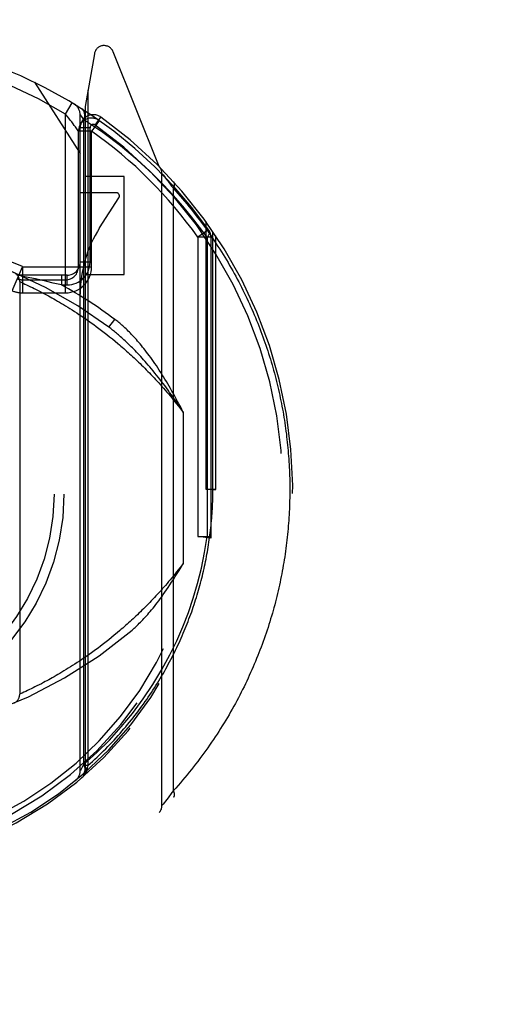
# Model space of a CAD drawing. Header units: inches. Extents: x 0 to 260, y 0 to 168.
# Tile 56 of 95: x 80.05 to 80.785, y 112.66 to 114.167. Entities that reach past the tile are written whole.
import ezdxf

# ---------------------------------------------------------------- set-up
doc = ezdxf.new("R2010")
doc.units = ezdxf.units.IN
doc.header["$LTSCALE"] = 14.290393
doc.header["$MEASUREMENT"] = 0
doc.linetypes.add('HIDDEN', pattern=[0.2, 0.1, -0.1])
doc.layers.get('0').update_dxf_attribs({"linetype": 'CONTINUOUS'})
doc.layers.add('DEFAULT_2', color=8, linetype='HIDDEN')
doc.layers.add('DIMENSIONS', color=7, linetype='CONTINUOUS')
doc.styles.get("Standard").update_dxf_attribs({"font": 'arial.ttf'})
doc.dimstyles.new('DIMSTYLE_1', dxfattribs={"dimtxt": 1.146288, "dimasz": 1.528384, "dimexe": 0.09, "dimexo": 0.07, "dimgap": 0.0375, "dimtad": 0, "dimtih": 1, "dimtoh": 1, "dimzin": 4, "dimdsep": 46, "dimtxsty": 'Standard', "dimblk": '_FILLED', "dimblk1": '_FILLED', "dimblk2": '_FILLED', "dimcen": 0.09, "dimazin": 1, "dimtfac": 1, "dimtofl": 0, "dimtmove": 0, "dimatfit": 3, "dimldrblk": '_FILLED', "dimfxl": 1, "dimtolj": 1, "dimtzin": 4, "dimarcsym": 0})

# ---------------------------------------------------------------- blocks, each defined once
blk = doc.blocks.new('_FILLED')
at = {"color": 0, "linetype": 'ByBlock'}
blk.add_solid([(0, 0), (-1, 0.2), (-1, -0.2)], dxfattribs=at)
blk = doc.blocks.new('*D13')
at = {"layer": 'DIMENSIONS', "color": 2, "linetype": 'Continuous'}
for p, q in [((78.955, 94.312), (76.0215, 94.312)), ((82.58, 94.312), (85.6367, 94.312))]:
    blk.add_line(p, q, dxfattribs=at)
at = {"layer": 'DIMENSIONS', "color": 2, "linetype": 'Continuous', "xscale": 1.5283842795, "yscale": 1.5283842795, "zscale": 1.5283842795}
blk.add_blockref('_FILLED', (78.955, 94.312), dxfattribs=at)
at = {"layer": 'DIMENSIONS', "color": 2, "linetype": 'Continuous', "xscale": 1.5283842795, "yscale": 1.5283842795, "zscale": 1.5283842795, "rotation": 180}
blk.add_blockref('_FILLED', (82.58, 94.312), dxfattribs=at)
at = {"layer": 'DIMENSIONS', "color": 2, "linetype": 'Continuous', "insert": (75.4483, 94.8852), "char_height": 1.14629, "width": 3.115006, "attachment_point": 3, "line_spacing_factor": 0.9}
blk.add_mtext('3.63', dxfattribs=at)
blk = doc.blocks.new('*D16')
at = {"layer": 'DIMENSIONS', "color": 2, "linetype": 'Continuous'}
for p, q in [((61.6347, 117.6696), (61.6347, 120.9207)), ((61.6347, 120.9207), (62.972, 120.9207)), ((61.4967, 116.5446), (63.0102, 116.5446)), ((61.6347, 116.5446), (61.6347, 113.4878))]:
    blk.add_line(p, q, dxfattribs=at)
at = {"layer": 'DIMENSIONS', "color": 2, "linetype": 'Continuous', "xscale": 1.5283842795, "yscale": 1.5283842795, "zscale": 1.5283842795}
for p, rotation in [((61.6347, 117.6696), 270), ((61.6347, 116.5446), 90)]:
    blk.add_blockref('_FILLED', p, dxfattribs=dict(at, rotation=rotation))
at = {"layer": 'DIMENSIONS', "color": 2, "linetype": 'Continuous', "insert": (63.5452, 121.4938), "char_height": 1.14629, "width": 3.115006, "attachment_point": 1, "line_spacing_factor": 0.9}
blk.add_mtext('1.13', dxfattribs=at)

msp = doc.modelspace()

# ---------------------------------------------------------------- linework, layer by layer
at = {"layer": 'DEFAULT_2', "color": 8, "linetype": 'HIDDEN'}
for p, q in [((80.1642, 114.1149), (80.15, 114.0343)), ((80.2631, 113.9424), (80.1929, 114.1179)), ((80.0725, 114.0711), (80.1425, 113.9622)), ((80.1544, 114.0592), (80.1544, 113.0258)), ((80.12, 114.0226), (80.1303, 114.0397)), ((80.15, 114.0343), (80.15, 113.0181)), ((80.12, 113.749), (80.12, 114.0226)), ((80.1425, 113.018), (80.1425, 114.0211)), ((80.1425, 114.0211), (80.1483, 114.0137)), ((80.1483, 113.0279), (80.1483, 114.0137)), ((80.1704, 114.0111), (80.1634, 114.0012)), ((80.1654, 114.0057), (80.1741, 114.0179)), ((80.1715, 114.0127), (80.167, 114.0159)), ((80.1376, 113.9997), (80.1351, 114.0031)), ((80.14, 113.789), (80.14, 113.9964)), ((80.16, 113.9964), (80.14, 113.9964)), ((80.1575, 114.0016), (80.1425, 114.0016)), ((80.1575, 113.796), (80.1575, 114.0016)), ((80.16, 113.789), (80.16, 113.9964)), ((80.21, 113.9272), (80.15, 113.9272)), ((80.21, 113.7772), (80.21, 113.9272)), ((80.2675, 112.9643), (80.2675, 113.9318)), ((80.2675, 113.9318), (80.2694, 113.9294)), ((80.2694, 113.9294), (80.2712, 113.9271)), ((80.2712, 113.9271), (80.2731, 113.9247)), ((80.2731, 113.9247), (80.2747, 113.9226)), ((80.2747, 113.9226), (80.2765, 113.9202)), ((80.2765, 113.9202), (80.2785, 113.9175)), ((80.2785, 113.9175), (80.2803, 113.9151)), ((80.2803, 113.9151), (80.2823, 113.9124)), ((80.285, 112.9874), (80.285, 113.9087)), ((80.1975, 113.9022), (80.1425, 113.9022)), ((80.1722, 113.8485), (80.2017, 113.8945)), ((80.335, 113.4481), (80.335, 113.8579)), ((80.3388, 113.8455), (80.3225, 113.834)), ((80.3456, 113.4481), (80.3456, 113.8428)), ((80.3225, 113.834), (80.3225, 113.3763)), ((80.3425, 113.834), (80.3225, 113.834)), ((80.3366, 113.834), (80.3366, 113.3764)), ((80.3425, 113.834), (80.3425, 113.3764)), ((80.35, 113.4481), (80.35, 113.8363)), ((80.0382, 113.7523), (80.0541, 113.789)), ((80.0541, 113.789), (80.0541, 113.749)), ((80.0542, 113.789), (80.16, 113.789)), ((80.1575, 113.796), (80.1425, 113.796)), ((80.1225, 113.776), (80.05, 113.776)), ((80.0654, 113.7721), (80.0529, 113.7747)), ((80.0541, 113.769), (80.12, 113.769)), ((80.0742, 113.7702), (80.0654, 113.7721)), ((80.0828, 113.7683), (80.0742, 113.7702)), ((80.0917, 113.7662), (80.0828, 113.7683)), ((80.1139, 113.776), (80.1139, 113.761)), ((80.1225, 113.761), (80.1225, 113.776)), ((80.15, 113.7772), (80.21, 113.7772)), ((80.05, 113.7662), (80.05, 113.135)), ((80.05, 113.7662), (80.0525, 113.7651)), ((80.0525, 113.7651), (80.0553, 113.7637)), ((80.0553, 113.7637), (80.058, 113.7625)), ((80.058, 113.7625), (80.0606, 113.7613)), ((80.0606, 113.7613), (80.0635, 113.7599)), ((80.0635, 113.7599), (80.0667, 113.7584)), ((80.0667, 113.7584), (80.0693, 113.7571)), ((80.0693, 113.7571), (80.0721, 113.7557)), ((80.0721, 113.7557), (80.0751, 113.7542)), ((80.0751, 113.7542), (80.0782, 113.7526)), ((80.0782, 113.7526), (80.0815, 113.7509)), ((80.1014, 113.764), (80.0917, 113.7662)), ((80.1112, 113.7617), (80.1014, 113.764)), ((80.1139, 113.761), (80.1112, 113.7617)), ((80.1139, 113.761), (80.1225, 113.761)), ((80.0541, 113.749), (80.12, 113.749)), ((80.0815, 113.7509), (80.085, 113.7491)), ((80.085, 113.7491), (80.0887, 113.7472)), ((80.0887, 113.7472), (80.0912, 113.7458)), ((80.0912, 113.7458), (80.0938, 113.7444)), ((80.0938, 113.7444), (80.0965, 113.7429)), ((80.0965, 113.7429), (80.0992, 113.7414)), ((80.0992, 113.7414), (80.102, 113.7398)), ((80.102, 113.7398), (80.1049, 113.7382)), ((80.1049, 113.7382), (80.1078, 113.7365)), ((80.1078, 113.7365), (80.1108, 113.7347)), ((80.1108, 113.7347), (80.1139, 113.7329)), ((80.1139, 113.7329), (80.117, 113.731)), ((80.117, 113.731), (80.1202, 113.7291)), ((80.1202, 113.7291), (80.1235, 113.7271)), ((80.1235, 113.7271), (80.1268, 113.725)), ((80.1268, 113.725), (80.1302, 113.7229)), ((80.1302, 113.7229), (80.1336, 113.7207)), ((80.1336, 113.7207), (80.1371, 113.7184)), ((80.1371, 113.7184), (80.1406, 113.7161)), ((80.1406, 113.7161), (80.1442, 113.7137)), ((80.1442, 113.7137), (80.1479, 113.7112)), ((80.1479, 113.7112), (80.1516, 113.7086)), ((80.1516, 113.7086), (80.1554, 113.706)), ((80.1865, 113.6963), (80.1954, 113.7083)), ((80.1554, 113.706), (80.1592, 113.7033)), ((80.1592, 113.7033), (80.1631, 113.7005)), ((80.1631, 113.7005), (80.167, 113.6976)), ((80.167, 113.6976), (80.171, 113.6946)), ((80.171, 113.6946), (80.1751, 113.6916)), ((80.1751, 113.6916), (80.1791, 113.6884)), ((80.1791, 113.6884), (80.1833, 113.6852)), ((80.1833, 113.6852), (80.1875, 113.6819)), ((80.1875, 113.6819), (80.1917, 113.6785)), ((80.1917, 113.6785), (80.196, 113.6749)), ((80.3, 113.5665), (80.3, 113.3347)), ((80.35, 113.4481), (80.335, 113.4481)), ((80.3456, 113.4481), (80.35, 113.4481)), ((80.3225, 113.3764), (80.3425, 113.3764)), ((80.3423, 113.3737), (80.3225, 113.3764)), ((80.3425, 113.3764), (80.3423, 113.3737)), ((80.1946, 113.2251), (80.1904, 113.2216)), ((80.1989, 113.2287), (80.1946, 113.2251)), ((80.2032, 113.2323), (80.1989, 113.2287)), ((80.1779, 113.2118), (80.1738, 113.2086)), ((80.182, 113.2149), (80.1779, 113.2118)), ((80.1862, 113.2182), (80.182, 113.2149)), ((80.1904, 113.2216), (80.1862, 113.2182)), ((80.1562, 113.1957), (80.1524, 113.1931)), ((80.16, 113.1984), (80.1562, 113.1957)), ((80.1698, 113.2056), (80.1659, 113.2027)), ((80.1738, 113.2086), (80.1698, 113.2056)), ((80.1343, 113.1809), (80.1309, 113.1787)), ((80.1378, 113.1832), (80.1343, 113.1809)), ((80.1414, 113.1856), (80.1378, 113.1832)), ((80.145, 113.188), (80.1414, 113.1856)), ((80.1487, 113.1905), (80.145, 113.188)), ((80.1524, 113.1931), (80.1487, 113.1905)), ((80.1084, 113.165), (80.1055, 113.1633)), ((80.1114, 113.1668), (80.1084, 113.165)), ((80.1145, 113.1686), (80.1114, 113.1668)), ((80.1177, 113.1705), (80.1145, 113.1686)), ((80.1209, 113.1725), (80.1177, 113.1705)), ((80.1242, 113.1745), (80.1209, 113.1725)), ((80.1275, 113.1766), (80.1242, 113.1745)), ((80.1309, 113.1787), (80.1275, 113.1766)), ((80.0831, 113.151), (80.0796, 113.1493)), ((80.0866, 113.1529), (80.0831, 113.151)), ((80.0891, 113.1542), (80.0866, 113.1529)), ((80.0917, 113.1556), (80.0891, 113.1542)), ((80.0943, 113.157), (80.0917, 113.1556)), ((80.097, 113.1585), (80.0943, 113.157)), ((80.0997, 113.1601), (80.097, 113.1585)), ((80.1026, 113.1616), (80.0997, 113.1601)), ((80.1055, 113.1633), (80.1026, 113.1616)), ((80.0536, 113.1366), (80.0509, 113.1354)), ((80.0564, 113.1379), (80.0536, 113.1366)), ((80.0594, 113.1393), (80.0564, 113.1379)), ((80.0621, 113.1406), (80.0594, 113.1393)), ((80.0652, 113.1421), (80.0621, 113.1406)), ((80.0677, 113.1433), (80.0652, 113.1421)), ((80.0704, 113.1446), (80.0677, 113.1433)), ((80.0733, 113.1461), (80.0704, 113.1446)), ((80.0764, 113.1476), (80.0733, 113.1461)), ((80.0796, 113.1493), (80.0764, 113.1476)), ((80.1457, 113.0233), (80.1438, 113.0202)), ((80.1483, 113.0279), (80.1457, 113.0233)), ((80.1544, 113.0258), (80.15, 113.0258)), ((80.1534, 113.0219), (80.15, 113.0219)), ((80.15, 113.0182), (80.15, 113.0181)), ((80.1531, 113.02), (80.153, 113.0193)), ((80.1534, 113.0219), (80.1531, 113.02)), ((80.1544, 113.0258), (80.1534, 113.0219)), ((80.2828, 112.9844), (80.2808, 112.9817)), ((80.285, 112.9874), (80.2828, 112.9844)), ((80.2712, 112.9691), (80.2694, 112.9668)), ((80.2731, 112.9715), (80.2712, 112.9691)), ((80.275, 112.974), (80.2731, 112.9715)), ((80.2769, 112.9764), (80.275, 112.974)), ((80.279, 112.9792), (80.2769, 112.9764)), ((80.2808, 112.9817), (80.279, 112.9792)), ((80.2676, 112.9645), (80.2675, 112.9644)), ((80.2694, 112.9668), (80.2676, 112.9645))]:
    msp.add_line(p, q, dxfattribs=at)
for points in [[(80.1483, 114.0137), (80.149, 114.0164), (80.1494, 114.019), (80.1495, 114.0215), (80.1492, 114.0239), (80.1486, 114.026), (80.1476, 114.0278), (80.1464, 114.0294), (80.145, 114.0306)], [(80.1351, 114.0031), (80.1335, 114.0052), (80.1317, 114.0077), (80.1297, 114.0104), (80.1274, 114.0133), (80.125, 114.0163), (80.12, 114.0226)], [(80.2537, 113.9305), (80.2296, 113.9527), (80.2041, 113.9739), (80.177, 113.9942), (80.1483, 114.0137)], [(80.1715, 114.0127), (80.1714, 114.0126), (80.1712, 114.0123), (80.1709, 114.0118), (80.1704, 114.0111)], [(80.14, 113.9964), (80.1399, 113.9965), (80.1396, 113.9969), (80.1376, 113.9997)], [(80.1634, 114.0012), (80.1617, 113.9988), (80.16, 113.9964)], [(80.3366, 113.834), (80.3252, 113.8496), (80.3129, 113.8655), (80.2996, 113.8817), (80.2853, 113.8979), (80.27, 113.9142), (80.2537, 113.9305)], [(80.285, 113.9087), (80.2852, 113.909), (80.2853, 113.9092), (80.2854, 113.9095), (80.2855, 113.9097), (80.2857, 113.91), (80.2858, 113.9102), (80.2859, 113.9105), (80.286, 113.9107), (80.2861, 113.911), (80.2862, 113.9112), (80.2863, 113.9115), (80.2863, 113.9117), (80.2864, 113.912), (80.2865, 113.9122), (80.2865, 113.9124), (80.2866, 113.9127), (80.2866, 113.9129), (80.2867, 113.9132), (80.2867, 113.9134), (80.2868, 113.9136), (80.2868, 113.9138), (80.2868, 113.9141), (80.2868, 113.9143), (80.2869, 113.9145), (80.2869, 113.9147), (80.2869, 113.915), (80.2869, 113.9152), (80.2869, 113.9154), (80.2868, 113.9156), (80.2868, 113.9158), (80.2868, 113.916), (80.2868, 113.9162), (80.2867, 113.9164), (80.2867, 113.9166), (80.2866, 113.9168), (80.2866, 113.9169), (80.2865, 113.9171), (80.2865, 113.9173), (80.2864, 113.9175), (80.2863, 113.9176), (80.2862, 113.9178), (80.2862, 113.918), (80.2861, 113.9181), (80.286, 113.9183), (80.2859, 113.9184), (80.2858, 113.9186), (80.2856, 113.9187), (80.2855, 113.9188)], [(80.2823, 113.9124), (80.2845, 113.9095), (80.285, 113.9087)], [(80.285, 113.9087), (80.2886, 113.9048), (80.292, 113.9009), (80.2955, 113.897), (80.2989, 113.893), (80.3022, 113.8891), (80.3055, 113.8851), (80.3088, 113.8811), (80.3121, 113.8771), (80.3153, 113.8731), (80.3184, 113.8691), (80.3215, 113.865), (80.3246, 113.861), (80.3276, 113.857), (80.3306, 113.8529), (80.3336, 113.8488), (80.3365, 113.8447), (80.3394, 113.8407), (80.3422, 113.8366), (80.3451, 113.8325), (80.3478, 113.8283), (80.3505, 113.8242), (80.3532, 113.8201), (80.3559, 113.816), (80.3585, 113.8118), (80.3611, 113.8077), (80.3636, 113.8035), (80.3661, 113.7994), (80.3686, 113.7952), (80.371, 113.791), (80.3734, 113.7869), (80.3758, 113.7827), (80.3781, 113.7785), (80.3804, 113.7743), (80.3826, 113.7701), (80.3849, 113.7659), (80.387, 113.7617), (80.3892, 113.7575), (80.3913, 113.7533), (80.3934, 113.7491), (80.3954, 113.7449), (80.3974, 113.7407), (80.3994, 113.7365), (80.4013, 113.7323), (80.4032, 113.728), (80.4051, 113.7238), (80.407, 113.7196), (80.4088, 113.7154), (80.4105, 113.7111), (80.4123, 113.7069), (80.414, 113.7027), (80.4157, 113.6984), (80.4173, 113.6942), (80.4189, 113.69), (80.4205, 113.6857), (80.4221, 113.6815), (80.4236, 113.6772), (80.4251, 113.673), (80.4265, 113.6688), (80.428, 113.6645), (80.4294, 113.6603), (80.4307, 113.656), (80.4321, 113.6518), (80.4334, 113.6475), (80.4347, 113.6433), (80.4359, 113.6391), (80.4371, 113.6348), (80.4383, 113.6306), (80.4395, 113.6263), (80.4406, 113.6221), (80.4417, 113.6178), (80.4428, 113.6136), (80.4438, 113.6094), (80.4448, 113.6051), (80.4458, 113.6009), (80.4468, 113.5966), (80.4477, 113.5924), (80.4486, 113.5881), (80.4495, 113.5839), (80.4503, 113.5797), (80.4511, 113.5754), (80.4519, 113.5712), (80.4527, 113.5669), (80.4534, 113.5627), (80.4541, 113.5585), (80.4548, 113.5542), (80.4554, 113.55), (80.4561, 113.5457), (80.4567, 113.5415), (80.4572, 113.5372), (80.4578, 113.533), (80.4583, 113.5288), (80.4588, 113.5245), (80.4592, 113.5203), (80.4597, 113.516), (80.4601, 113.5118), (80.4605, 113.5076), (80.4608, 113.5033), (80.4612, 113.4991), (80.4615, 113.4948), (80.4617, 113.4906), (80.462, 113.4864), (80.4622, 113.4821), (80.4624, 113.4779), (80.4626, 113.4736), (80.4627, 113.4694), (80.4629, 113.4651), (80.4629, 113.4609), (80.463, 113.4566), (80.4631, 113.4523), (80.4631, 113.4481)], [(80.3388, 113.8455), (80.3395, 113.8441), (80.3398, 113.8424), (80.3396, 113.8405), (80.339, 113.8384), (80.338, 113.8362), (80.3366, 113.834)], [(80.2658, 113.6272), (80.2635, 113.6307), (80.2612, 113.6342), (80.259, 113.6376), (80.2567, 113.6409), (80.2546, 113.644), (80.2524, 113.6471), (80.2503, 113.6501), (80.2482, 113.6529), (80.2461, 113.6557), (80.244, 113.6584), (80.242, 113.6611), (80.24, 113.6636), (80.238, 113.6661), (80.2361, 113.6685), (80.2341, 113.6708), (80.2322, 113.6731), (80.2303, 113.6753), (80.2285, 113.6774), (80.2266, 113.6794), (80.2248, 113.6814), (80.223, 113.6834), (80.2212, 113.6852), (80.2195, 113.6871), (80.2177, 113.6888), (80.216, 113.6905), (80.2143, 113.6922), (80.2126, 113.6938), (80.211, 113.6953), (80.2093, 113.6968), (80.2077, 113.6983), (80.2061, 113.6997), (80.2045, 113.7011), (80.203, 113.7024), (80.2014, 113.7037), (80.1999, 113.7049), (80.1984, 113.7061), (80.1969, 113.7072), (80.1954, 113.7083)], [(80.2593, 113.6231), (80.2567, 113.6263), (80.2541, 113.6295), (80.2515, 113.6326), (80.249, 113.6356), (80.2466, 113.6384), (80.2441, 113.6412), (80.2418, 113.6439), (80.2395, 113.6465), (80.2372, 113.6491), (80.235, 113.6515), (80.2328, 113.6539), (80.2306, 113.6562), (80.2285, 113.6584), (80.2264, 113.6606), (80.2244, 113.6626), (80.2224, 113.6647), (80.2204, 113.6666), (80.2185, 113.6685), (80.2166, 113.6704), (80.2148, 113.6721), (80.2129, 113.6739), (80.2111, 113.6756), (80.2094, 113.6772), (80.2077, 113.6788), (80.206, 113.6803), (80.2043, 113.6818), (80.2027, 113.6832), (80.201, 113.6846), (80.1995, 113.6859), (80.1979, 113.6872), (80.1964, 113.6885), (80.1949, 113.6897), (80.1934, 113.6909), (80.192, 113.6921), (80.1906, 113.6932), (80.1892, 113.6943), (80.1878, 113.6953), (80.1865, 113.6963)], [(80.196, 113.6749), (80.2003, 113.6713), (80.2025, 113.6695), (80.2047, 113.6676), (80.2069, 113.6657), (80.2091, 113.6638), (80.2113, 113.6618), (80.2135, 113.6598), (80.2158, 113.6578), (80.218, 113.6558), (80.2203, 113.6537), (80.2226, 113.6516), (80.2249, 113.6495), (80.2272, 113.6473), (80.2295, 113.6451), (80.2318, 113.6429), (80.2341, 113.6407), (80.2365, 113.6384), (80.2388, 113.6361), (80.2412, 113.6337), (80.2435, 113.6314), (80.2459, 113.6289), (80.2483, 113.6265), (80.2507, 113.624), (80.2531, 113.6215), (80.2555, 113.6189), (80.2579, 113.6164), (80.2603, 113.6137), (80.2628, 113.6111), (80.2652, 113.6084), (80.2676, 113.6057), (80.2701, 113.6029), (80.2726, 113.6001), (80.275, 113.5972), (80.2775, 113.5943), (80.28, 113.5914), (80.2825, 113.5884), (80.2849, 113.5854), (80.2874, 113.5824), (80.2899, 113.5793), (80.2924, 113.5761), (80.2949, 113.573), (80.2974, 113.5697), (80.3, 113.5665)], [(80.3, 113.5665), (80.2974, 113.5705), (80.2948, 113.5744), (80.2922, 113.5783), (80.2896, 113.5821), (80.287, 113.5858), (80.2844, 113.5895), (80.2819, 113.5931), (80.2793, 113.5967), (80.2768, 113.6002), (80.2743, 113.6036), (80.2717, 113.607), (80.2692, 113.6103), (80.2667, 113.6136), (80.2642, 113.6168), (80.2618, 113.62), (80.2593, 113.6231)], [(80.3, 113.5665), (80.2978, 113.5707), (80.2957, 113.5749), (80.2935, 113.579), (80.2914, 113.583), (80.2892, 113.587), (80.2871, 113.591), (80.285, 113.5948), (80.2828, 113.5986), (80.2807, 113.6024), (80.2786, 113.6061), (80.2764, 113.6098), (80.2743, 113.6134), (80.2722, 113.6169), (80.27, 113.6204), (80.2679, 113.6238), (80.2658, 113.6272)], [(80.1544, 113.0258), (80.1579, 113.0289), (80.1614, 113.0321), (80.1648, 113.0353), (80.1683, 113.0385), (80.1717, 113.0417), (80.175, 113.045), (80.1783, 113.0483), (80.1816, 113.0515), (80.1848, 113.0548), (80.188, 113.0582), (80.1912, 113.0615), (80.1943, 113.0648), (80.1974, 113.0682), (80.2004, 113.0716), (80.2035, 113.0749), (80.2064, 113.0783), (80.2094, 113.0817), (80.2123, 113.0852), (80.2151, 113.0886), (80.218, 113.092), (80.2208, 113.0955), (80.2235, 113.099), (80.2262, 113.1024), (80.2289, 113.1059), (80.2316, 113.1094), (80.2342, 113.1129), (80.2368, 113.1164), (80.2393, 113.1199), (80.2418, 113.1235), (80.2443, 113.127), (80.2467, 113.1305), (80.2491, 113.1341), (80.2515, 113.1376), (80.2538, 113.1412), (80.2561, 113.1448), (80.2584, 113.1483), (80.2606, 113.1519), (80.2628, 113.1555), (80.265, 113.1591), (80.2671, 113.1627), (80.2692, 113.1663), (80.2713, 113.1699), (80.2733, 113.1735), (80.2753, 113.1771), (80.2773, 113.1807), (80.2793, 113.1844), (80.2812, 113.188), (80.283, 113.1916), (80.2849, 113.1952), (80.2867, 113.1989), (80.2885, 113.2025), (80.2902, 113.2062), (80.292, 113.2098), (80.2937, 113.2134), (80.2953, 113.2171), (80.2969, 113.2207), (80.2985, 113.2244), (80.3001, 113.2281), (80.3017, 113.2317), (80.3032, 113.2354), (80.3047, 113.239), (80.3061, 113.2427), (80.3075, 113.2463), (80.3089, 113.25), (80.3103, 113.2537), (80.3117, 113.2573), (80.313, 113.261), (80.3143, 113.2647), (80.3155, 113.2683), (80.3167, 113.272), (80.3179, 113.2757), (80.3191, 113.2793), (80.3203, 113.283), (80.3214, 113.2867), (80.3225, 113.2903), (80.3235, 113.294), (80.3246, 113.2977), (80.3256, 113.3013), (80.3266, 113.305), (80.3275, 113.3087), (80.3285, 113.3124), (80.3294, 113.316), (80.3303, 113.3197), (80.3311, 113.3234), (80.332, 113.327), (80.3328, 113.3307), (80.3335, 113.3344), (80.3343, 113.338), (80.335, 113.3417), (80.3357, 113.3454), (80.3364, 113.349), (80.3371, 113.3527), (80.3377, 113.3564), (80.3383, 113.36), (80.3389, 113.3637), (80.3394, 113.3674), (80.34, 113.371), (80.3405, 113.3747), (80.341, 113.3784), (80.3414, 113.382), (80.3418, 113.3857), (80.3423, 113.3894), (80.3426, 113.393), (80.343, 113.3967), (80.3433, 113.4004), (80.3437, 113.404), (80.3439, 113.4077), (80.3442, 113.4114), (80.3445, 113.415), (80.3447, 113.4187), (80.3449, 113.4224), (80.345, 113.426), (80.3452, 113.4297), (80.3453, 113.4334), (80.3454, 113.4371), (80.3455, 113.4407), (80.3455, 113.4444), (80.3456, 113.4481)], [(80.4631, 113.4481), (80.4631, 113.4438), (80.463, 113.4395), (80.4629, 113.4352), (80.4628, 113.4309), (80.4627, 113.4266), (80.4626, 113.4223), (80.4624, 113.4181), (80.4622, 113.4138), (80.462, 113.4095), (80.4617, 113.4052), (80.4614, 113.4009), (80.4611, 113.3966), (80.4608, 113.3923), (80.4604, 113.388), (80.46, 113.3837), (80.4596, 113.3794), (80.4592, 113.3751), (80.4587, 113.3708), (80.4582, 113.3665), (80.4577, 113.3622), (80.4571, 113.3579), (80.4565, 113.3536), (80.4559, 113.3493), (80.4553, 113.345), (80.4546, 113.3407), (80.4539, 113.3364), (80.4532, 113.3321), (80.4524, 113.3277), (80.4516, 113.3234), (80.4508, 113.3191), (80.45, 113.3148), (80.4491, 113.3105), (80.4482, 113.3062), (80.4473, 113.3019), (80.4463, 113.2976), (80.4453, 113.2933), (80.4443, 113.2889), (80.4433, 113.2846), (80.4422, 113.2803), (80.4411, 113.276), (80.44, 113.2717), (80.4388, 113.2673), (80.4376, 113.263), (80.4364, 113.2587), (80.4351, 113.2544), (80.4338, 113.2501), (80.4325, 113.2457), (80.4311, 113.2414), (80.4298, 113.2371), (80.4283, 113.2328), (80.4269, 113.2284), (80.4254, 113.2241), (80.4239, 113.2198), (80.4224, 113.2155), (80.4208, 113.2112), (80.4192, 113.2068), (80.4175, 113.2025), (80.4159, 113.1982), (80.4141, 113.1939), (80.4124, 113.1895), (80.4106, 113.1852), (80.4088, 113.1809), (80.407, 113.1766), (80.4051, 113.1723), (80.4032, 113.168), (80.4012, 113.1637), (80.3992, 113.1594), (80.3972, 113.155), (80.3952, 113.1507), (80.3931, 113.1464), (80.391, 113.1421), (80.3888, 113.1378), (80.3866, 113.1336), (80.3844, 113.1293), (80.3821, 113.125), (80.3798, 113.1207), (80.3774, 113.1164), (80.375, 113.1121), (80.3726, 113.1079), (80.3702, 113.1036), (80.3677, 113.0994), (80.3651, 113.0951), (80.3625, 113.0909), (80.3599, 113.0866), (80.3573, 113.0824), (80.3546, 113.0781), (80.3519, 113.0739), (80.3491, 113.0697), (80.3463, 113.0655), (80.3434, 113.0613), (80.3405, 113.0571), (80.3376, 113.0529), (80.3346, 113.0487), (80.3316, 113.0446), (80.3286, 113.0404), (80.3255, 113.0363), (80.3223, 113.0321), (80.3191, 113.028), (80.3159, 113.0239), (80.3127, 113.0198), (80.3094, 113.0157), (80.306, 113.0116), (80.3026, 113.0075), (80.2992, 113.0035), (80.2957, 112.9995), (80.2922, 112.9954), (80.2886, 112.9914), (80.285, 112.9874)], [(80.2797, 113.1951), (80.2901, 113.2166), (80.2996, 113.2382), (80.308, 113.2599), (80.3154, 113.2819), (80.3221, 113.3044), (80.3278, 113.3275), (80.3326, 113.3515), (80.3366, 113.3764)], [(80.3366, 113.3764), (80.3383, 113.3759), (80.3397, 113.3754), (80.3409, 113.375), (80.3417, 113.3745), (80.3422, 113.3741), (80.3423, 113.3737)], [(80.3, 113.3347), (80.2975, 113.3315), (80.295, 113.3283), (80.2925, 113.3251), (80.29, 113.322), (80.2876, 113.3189), (80.2851, 113.3159), (80.2826, 113.3129), (80.2802, 113.31), (80.2777, 113.3071), (80.2753, 113.3042), (80.2728, 113.3014), (80.2704, 113.2986), (80.268, 113.2959), (80.2656, 113.2932), (80.2631, 113.2905), (80.2607, 113.2878), (80.2583, 113.2852), (80.2559, 113.2827), (80.2535, 113.2801), (80.2512, 113.2776), (80.2488, 113.2752), (80.2464, 113.2727), (80.2441, 113.2703), (80.2417, 113.268), (80.2394, 113.2656), (80.237, 113.2633), (80.2347, 113.2611), (80.2324, 113.2588), (80.2301, 113.2566), (80.2278, 113.2544), (80.2255, 113.2523), (80.2233, 113.2502), (80.221, 113.2481), (80.2187, 113.246), (80.2165, 113.244), (80.2143, 113.242), (80.212, 113.24), (80.2098, 113.238), (80.2076, 113.2361), (80.2054, 113.2342), (80.2032, 113.2323)], [(80.2218, 113.2331), (80.2233, 113.2343), (80.2248, 113.2357), (80.2264, 113.2371), (80.228, 113.2386), (80.2296, 113.2401), (80.2313, 113.2417), (80.2329, 113.2434), (80.2347, 113.2451), (80.2364, 113.2469), (80.2382, 113.2487), (80.24, 113.2507), (80.2419, 113.2527), (80.2438, 113.2548), (80.2457, 113.257), (80.2477, 113.2593), (80.2497, 113.2616), (80.2518, 113.2641), (80.2539, 113.2666), (80.256, 113.2693), (80.2581, 113.272), (80.2604, 113.2749), (80.2626, 113.2778), (80.2649, 113.2809), (80.2673, 113.2841), (80.2696, 113.2875), (80.2721, 113.2909), (80.2746, 113.2945), (80.2771, 113.2983), (80.2798, 113.3022), (80.2824, 113.3062), (80.2852, 113.3105), (80.288, 113.3149), (80.2908, 113.3195), (80.2938, 113.3244), (80.2968, 113.3294), (80.3, 113.3347)], [(80.1483, 113.0279), (80.1681, 113.0459), (80.1871, 113.0648), (80.2052, 113.0848), (80.2224, 113.1056), (80.2387, 113.1276), (80.2538, 113.15), (80.2674, 113.1725), (80.2797, 113.1951)], [(80.1659, 113.2027), (80.162, 113.1998), (80.16, 113.1984)], [(80.0509, 113.1354), (80.05, 113.135), (80.05, 113.135)], [(80.1438, 113.0202), (80.1428, 113.0185), (80.1425, 113.0181), (80.1425, 113.018)], [(80.153, 113.0193), (80.1529, 113.0191), (80.1528, 113.0188), (80.1528, 113.0186), (80.1527, 113.0183), (80.1526, 113.0181), (80.1525, 113.0178), (80.1524, 113.0176), (80.1523, 113.0174), (80.1523, 113.0171), (80.1522, 113.0169), (80.1521, 113.0167), (80.152, 113.0164), (80.1519, 113.0162), (80.1518, 113.016), (80.1517, 113.0157), (80.1515, 113.0155), (80.1514, 113.0153), (80.1513, 113.015), (80.1512, 113.0148), (80.1511, 113.0146), (80.151, 113.0144), (80.1508, 113.0141), (80.1507, 113.0139), (80.1506, 113.0137), (80.1505, 113.0135), (80.1503, 113.0133), (80.1502, 113.013), (80.15, 113.0128), (80.1499, 113.0126), (80.1498, 113.0124), (80.1496, 113.0122), (80.1495, 113.012), (80.1493, 113.0118), (80.1492, 113.0116), (80.149, 113.0114), (80.1489, 113.0111), (80.1487, 113.0109), (80.1486, 113.0107), (80.1484, 113.0105), (80.1482, 113.0103), (80.1481, 113.0102), (80.1479, 113.01), (80.1478, 113.0098), (80.1476, 113.0096), (80.1474, 113.0094), (80.1472, 113.0092), (80.1471, 113.009), (80.1469, 113.0088), (80.1467, 113.0086), (80.1465, 113.0084), (80.1464, 113.0083), (80.1462, 113.0081), (80.146, 113.0079), (80.1458, 113.0077), (80.1456, 113.0076), (80.1454, 113.0074), (80.1452, 113.0072), (80.1451, 113.007), (80.1449, 113.0069), (80.1447, 113.0067)], [(80.1473, 113.0127), (80.1484, 113.0139), (80.1492, 113.0154), (80.1498, 113.0171), (80.1501, 113.019), (80.1501, 113.0211), (80.1498, 113.0233), (80.1492, 113.0255), (80.1483, 113.0279)], [(80.153, 113.0193), (80.1528, 113.0192), (80.1526, 113.0192), (80.1524, 113.0191), (80.1523, 113.019), (80.1521, 113.0189), (80.1519, 113.0188), (80.1518, 113.0187), (80.1516, 113.0187), (80.1515, 113.0186), (80.1513, 113.0185), (80.1512, 113.0184), (80.1511, 113.0183), (80.151, 113.0182), (80.1509, 113.0181), (80.1507, 113.018), (80.1506, 113.018), (80.1506, 113.0179), (80.1505, 113.0178), (80.1504, 113.0177), (80.1503, 113.0176), (80.1502, 113.0175), (80.1502, 113.0174), (80.1501, 113.0173), (80.1501, 113.0172), (80.15, 113.0171), (80.15, 113.017), (80.1499, 113.0169), (80.1499, 113.0168), (80.1499, 113.0167), (80.1499, 113.0166)], [(80.1531, 113.02), (80.1529, 113.02), (80.1527, 113.0199), (80.1526, 113.0199), (80.1524, 113.0198), (80.1522, 113.0198), (80.1521, 113.0197), (80.1519, 113.0197), (80.1518, 113.0196), (80.1516, 113.0196), (80.1515, 113.0195), (80.1513, 113.0194), (80.1512, 113.0194), (80.1511, 113.0193), (80.151, 113.0193), (80.1509, 113.0192), (80.1508, 113.0191), (80.1507, 113.0191), (80.1506, 113.019), (80.1505, 113.019), (80.1504, 113.0189), (80.1503, 113.0188), (80.1503, 113.0188), (80.1502, 113.0187), (80.1502, 113.0186), (80.1501, 113.0186), (80.1501, 113.0185), (80.15, 113.0185), (80.15, 113.0184), (80.15, 113.0183), (80.15, 113.0183)], [(80.2855, 112.9773), (80.2856, 112.9775), (80.2858, 112.9776), (80.2859, 112.9777), (80.286, 112.9779), (80.2861, 112.978), (80.2862, 112.9782), (80.2862, 112.9784), (80.2863, 112.9785), (80.2864, 112.9787), (80.2865, 112.9789), (80.2865, 112.979), (80.2866, 112.9792), (80.2866, 112.9794), (80.2867, 112.9796), (80.2867, 112.9798), (80.2868, 112.98), (80.2868, 112.9802), (80.2868, 112.9804), (80.2868, 112.9806), (80.2869, 112.9808), (80.2869, 112.981), (80.2869, 112.9812), (80.2869, 112.9814), (80.2869, 112.9816), (80.2868, 112.9819), (80.2868, 112.9821), (80.2868, 112.9823), (80.2868, 112.9825), (80.2867, 112.9828), (80.2867, 112.983), (80.2866, 112.9832), (80.2866, 112.9835), (80.2865, 112.9837), (80.2865, 112.9839), (80.2864, 112.9842), (80.2863, 112.9844), (80.2863, 112.9847), (80.2862, 112.9849), (80.2861, 112.9852), (80.286, 112.9854), (80.2859, 112.9857), (80.2858, 112.9859), (80.2857, 112.9862), (80.2855, 112.9864), (80.2854, 112.9867), (80.2853, 112.9869), (80.2852, 112.9872), (80.285, 112.9874)]]:
    msp.add_lwpolyline(points, dxfattribs=at)
for radius in [0.35, 0.335]:
    msp.add_circle((79.7675, 113.4411), radius, dxfattribs=at)
for centre, radius, start, end in [((79.7675, 113.4411), 0.7, 35.2961, 144.7039), ((79.7675, 113.4411), 0.68, 58.7763, 121.2238), ((80.1789, 114.1123), 0.015, 21.8041, 170), ((80.1225, 114.0211), 0.02, 0, 58.5295), ((79.7675, 113.4481), 0.7, 125.5126, 54.4874), ((80.16, 113.9964), 0.02, 54.7457, 180), ((80.1625, 114.0016), 0.02, 54.4874, 180), ((79.7675, 113.4481), 0.685, 125.5126, 54.4874), ((80.1625, 114.0016), 0.005, 54.4874, 180), ((79.7675, 113.4411), 0.68, 35.2961, 54.7467), ((80.2525, 113.9318), 0.015, 0, 44.9252), ((80.1975, 113.8972), 0.005, 327.3208, 90), ((79.7675, 113.1286), 0.72, 66.5323, 113.4591), ((80.3305, 113.747), 0.188, 147.3208, 180), ((80.3225, 113.834), 0.02, 0, 35.2961), ((79.7675, 113.1356), 0.7, 53.2319, 126.7681), ((80.12, 113.789), 0.04, 270, 360), ((80.12, 113.789), 0.02, 270, 360), ((80.1225, 113.796), 0.035, 270, 360), ((80.1225, 113.796), 0.02, 270, 360), ((80.035, 113.7662), 0.015, 0, 67.0137), ((80.0541, 113.789), 0.02, 246.536, 270), ((80.0541, 113.789), 0.04, 246.5329, 270), ((79.7675, 113.1356), 0.715, 53.2319, 61.0183), ((79.7675, 113.4506), 0.5825, 180.2464, 359.7536), ((79.7675, 113.4506), 0.5675, 180.2497, 359.7503), ((79.7675, 113.4511), 0.56, 187.6662, 352.3273), ((80.3225, 113.3764), 0.02, 352.3378, 360), ((79.7675, 113.4511), 0.58, 187.6622, 352.3378), ((79.7675, 113.7656), 0.7, 229.529, 310.471), ((80.035, 113.135), 0.015, 292.9863, 360), ((80.1225, 113.018), 0.02, 309.3378, 359.9984), ((80.135, 113.0181), 0.015, 310.3587, 360), ((80.2525, 112.9643), 0.015, 315.0748, 360)]:
    msp.add_arc(centre, radius, start, end, dxfattribs=at)

# ---------------------------------------------------------------- dimensions: what is measured, and where the dimension line sits
at = {"layer": 'DIMENSIONS', "color": 2, "linetype": 'Continuous'}
dim = msp.add_linear_dim(base=(61.6346930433, 117.6695759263), p1=(63.0802388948, 116.5445759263), p2=(82.5379576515, 117.6695759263), angle=90, dimstyle='DIMSTYLE_1', dxfattribs=at)
dim.commit()
dim.dimension.update_dxf_attribs({"geometry": '*D16', "text_midpoint": (65.1523228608, 120.9142910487), "dimtype": 160})
dim = msp.add_linear_dim(base=(82.5799576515, 94.3120273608), p1=(78.9549576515, 116.5445759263), p2=(82.5799576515, 47.2735759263), dimstyle='DIMSTYLE_1', dxfattribs=at)
dim.commit()
dim.dimension.update_dxf_attribs({"geometry": '*D13', "text_midpoint": (73.8893380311, 94.3056338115), "dimtype": 160})

doc.saveas('drawing.dxf')
